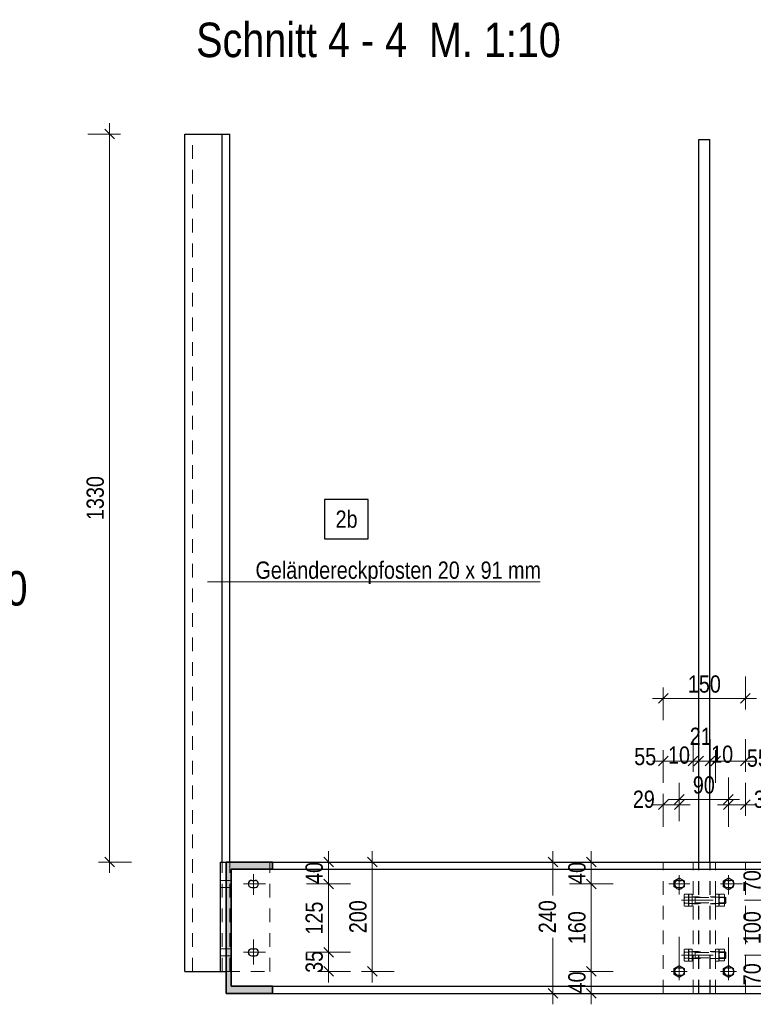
# Model space of a CAD drawing. Header units: millimetres. Extents: x 0 to 91, y -53.4 to 42.
# Tile 4 of 180: x 12.3 to 19, y -39.9 to -30.9. Entities that reach past the tile are written whole.
import ezdxf

# ---------------------------------------------------------------- set-up
doc = ezdxf.new("R2010")
doc.units = ezdxf.units.MM
doc.linetypes.add('DASHDOT', pattern=[1, 0.5, -0.25, 0, -0.25])
doc.linetypes.add('HIDDEN', pattern=[0.375, 0.25, -0.125])
doc.layers.add('Achsen', color=7, linetype='Continuous', lineweight=20)
doc.layers.add('Schraffuren', color=7, linetype='Continuous', lineweight=20)
doc.styles.add('Arial Narrow', font='ARIALN.TTF')
doc.dimstyles.new('Arch_Strakon_dimstyle', dxfattribs={"dimtxt": 1, "dimasz": 1, "dimexe": 1.25, "dimexo": 0.0625, "dimgap": 1, "dimtad": 0, "dimdec": 5, "dimzin": 12, "dimdsep": 46, "dimtxsty": 'Arial Narrow', "dimblk": 'Arrowhead_Tick', "dimsah": 1, "dimcen": 0, "dimse1": 1, "dimse2": 1, "dimclrd": 6, "dimclrt": 2, "dimazin": 0, "dimtfac": 1, "dimtdec": 4, "dimtmove": 0, "dimatfit": 3, "dimldrblk": 'NONE', "dimfxl": 1, "dimtvp": 1, "dimtolj": 1, "dimtzin": 0, "dimlwd": 13, "dimarcsym": 2})

# ---------------------------------------------------------------- blocks, each defined once
blk = doc.blocks.new('Arrowhead_Tick')
at = {"color": 0, "linetype": 'Continuous', "lineweight": -2}
for p, q in [((0, 20), (0, -10)), ((-1, 0), (0, 0)), ((10, 0), (0, 0))]:
    blk.add_line(p, q, dxfattribs=at)
at = {"color": 2, "linetype": 'Continuous', "lineweight": 35}
blk.add_line((4.42, 4.42), (-4.42, -4.42), dxfattribs=at)
blk = doc.blocks.new('*D190')
at = {"color": 6, "linetype": 'Continuous', "lineweight": 13}
blk.add_line((15.5009, -39.5534), (15.5009, -38.5734), dxfattribs=at)
at = {"layer": 'Defpoints', "color": 0}
for p in [(14.5897, -38.5634), (15.5009, -38.5634), (14.5647, -39.5634)]:
    blk.add_point(p, dxfattribs=at)
at = {"color": 6, "lineweight": 13, "xscale": 0.01, "yscale": 0.01, "zscale": 0.01}
for p, rotation in [((15.5009, -38.5634), 90), ((15.5009, -39.5634), 270)]:
    blk.add_blockref('Arrowhead_Tick', p, dxfattribs=dict(at, rotation=rotation))
at = {"color": 2, "lineweight": 18, "insert": (15.3705, -39.0634), "char_height": 0.1575, "attachment_point": 5, "rotation": 90, "style": 'Arial Narrow'}
blk.add_mtext('\\A1;200', dxfattribs=at)
blk = doc.blocks.new('_None')
blk = doc.blocks.new('*D191')
at = {"color": 6, "linetype": 'Continuous', "lineweight": 13}
for p, q in [((17.1509, -38.5734), (17.1509, -38.8698)), ((17.1509, -39.7534), (17.1509, -39.257))]:
    blk.add_line(p, q, dxfattribs=at)
at = {"layer": 'Defpoints', "color": 0}
for p in [(17.1509, -38.5634), (18.159, -38.5634), (18.159, -39.7634)]:
    blk.add_point(p, dxfattribs=at)
at = {"color": 6, "lineweight": 13, "xscale": 0.01, "yscale": 0.01, "zscale": 0.01}
for p, rotation in [((17.1509, -38.5634), 90), ((17.1509, -39.7634), 270)]:
    blk.add_blockref('Arrowhead_Tick', p, dxfattribs=dict(at, rotation=rotation))
at = {"color": 2, "lineweight": 18, "insert": (17.1009, -39.0634), "char_height": 0.1575, "attachment_point": 5, "rotation": 90, "style": 'Arial Narrow'}
blk.add_mtext('\\A1;240', dxfattribs=at)
blk = doc.blocks.new('*D192')
at = {"color": 6, "linetype": 'Continuous', "lineweight": 13}
blk.add_line((18.169, -37.6408), (18.4215, -37.6408), dxfattribs=at)
at = {"layer": 'Defpoints', "color": 0}
for p in [(18.4315, -37.6408), (18.159, -38.5634), (18.4315, -38.5634)]:
    blk.add_point(p, dxfattribs=at)
at = {"color": 6, "lineweight": 13, "xscale": 0.01, "yscale": 0.01, "zscale": 0.01}
blk.add_blockref('Arrowhead_Tick', (18.4315, -37.6408), dxfattribs=at)
at = {"color": 6, "lineweight": 13, "xscale": 0.01, "yscale": 0.01, "zscale": 0.01, "rotation": 180}
blk.add_blockref('Arrowhead_Tick', (18.159, -37.6408), dxfattribs=at)
at = {"color": 2, "lineweight": 18, "insert": (17.9936, -37.6006), "char_height": 0.1575, "attachment_point": 5, "style": 'Arial Narrow'}
blk.add_mtext('\\A1;55', dxfattribs=at)
blk = doc.blocks.new('*D193')
at = {"color": 6, "linetype": 'Continuous', "lineweight": 13}
for p, q in [((18.4215, -37.6408), (18.4115, -37.6408)), ((18.4315, -37.6408), (18.4815, -37.6408)), ((18.4915, -37.6408), (18.5015, -37.6408))]:
    blk.add_line(p, q, dxfattribs=at)
at = {"layer": 'Defpoints', "color": 0}
for p in [(18.4815, -37.6408), (18.4315, -38.5634), (18.4815, -38.5634)]:
    blk.add_point(p, dxfattribs=at)
at = {"color": 6, "lineweight": 13, "xscale": 0.01, "yscale": 0.01, "zscale": 0.01}
blk.add_blockref('Arrowhead_Tick', (18.4315, -37.6408), dxfattribs=at)
at = {"color": 6, "lineweight": 13, "xscale": 0.01, "yscale": 0.01, "zscale": 0.01, "rotation": 180}
blk.add_blockref('Arrowhead_Tick', (18.4815, -37.6408), dxfattribs=at)
at = {"color": 2, "lineweight": 18, "insert": (18.3021, -37.5877), "char_height": 0.1575, "attachment_point": 5, "style": 'Arial Narrow'}
blk.add_mtext('\\A1;10', dxfattribs=at)
blk = doc.blocks.new('*D194')
at = {"color": 6, "linetype": 'Continuous', "lineweight": 13}
for p, q in [((18.4715, -37.6408), (18.4615, -37.6408)), ((18.4815, -37.6408), (18.5865, -37.6408)), ((18.5965, -37.6408), (18.6065, -37.6408))]:
    blk.add_line(p, q, dxfattribs=at)
at = {"layer": 'Defpoints', "color": 0}
for p in [(18.5865, -37.6408), (18.4815, -38.5634), (18.5865, -38.5634)]:
    blk.add_point(p, dxfattribs=at)
at = {"color": 6, "lineweight": 13, "xscale": 0.01, "yscale": 0.01, "zscale": 0.01}
blk.add_blockref('Arrowhead_Tick', (18.4815, -37.6408), dxfattribs=at)
at = {"color": 6, "lineweight": 13, "xscale": 0.01, "yscale": 0.01, "zscale": 0.01, "rotation": 180}
blk.add_blockref('Arrowhead_Tick', (18.5865, -37.6408), dxfattribs=at)
at = {"color": 2, "lineweight": 18, "insert": (18.5009, -37.4148), "char_height": 0.1575, "attachment_point": 5, "style": 'Arial Narrow'}
blk.add_mtext('\\A1;21', dxfattribs=at)
blk = doc.blocks.new('*D195')
at = {"color": 6, "linetype": 'Continuous', "lineweight": 13}
for p, q in [((18.5765, -37.6408), (18.5665, -37.6408)), ((18.5865, -37.6408), (18.6365, -37.6408)), ((18.6465, -37.6408), (18.6565, -37.6408))]:
    blk.add_line(p, q, dxfattribs=at)
at = {"layer": 'Defpoints', "color": 0}
for p in [(18.6365, -37.6408), (18.5865, -38.5634), (18.6365, -38.5634)]:
    blk.add_point(p, dxfattribs=at)
at = {"color": 6, "lineweight": 13, "xscale": 0.01, "yscale": 0.01, "zscale": 0.01}
blk.add_blockref('Arrowhead_Tick', (18.5865, -37.6408), dxfattribs=at)
at = {"color": 6, "lineweight": 13, "xscale": 0.01, "yscale": 0.01, "zscale": 0.01, "rotation": 180}
blk.add_blockref('Arrowhead_Tick', (18.6365, -37.6408), dxfattribs=at)
at = {"color": 2, "lineweight": 18, "insert": (18.6964, -37.5796), "char_height": 0.1575, "attachment_point": 5, "style": 'Arial Narrow'}
blk.add_mtext('\\A1;10', dxfattribs=at)
blk = doc.blocks.new('*D196')
at = {"color": 6, "linetype": 'Continuous', "lineweight": 13}
blk.add_line((18.6465, -37.6408), (18.899, -37.6408), dxfattribs=at)
at = {"layer": 'Defpoints', "color": 0}
for p in [(18.909, -37.6408), (18.6365, -38.5634), (18.909, -38.5634)]:
    blk.add_point(p, dxfattribs=at)
at = {"color": 6, "lineweight": 13, "xscale": 0.01, "yscale": 0.01, "zscale": 0.01}
blk.add_blockref('Arrowhead_Tick', (18.909, -37.6408), dxfattribs=at)
at = {"color": 6, "lineweight": 13, "xscale": 0.01, "yscale": 0.01, "zscale": 0.01, "rotation": 180}
blk.add_blockref('Arrowhead_Tick', (18.6365, -37.6408), dxfattribs=at)
at = {"color": 2, "lineweight": 18, "insert": (19.0227, -37.6152), "char_height": 0.1575, "attachment_point": 5, "style": 'Arial Narrow'}
blk.add_mtext('\\A1;55', dxfattribs=at)
blk = doc.blocks.new('*D197')
at = {"color": 6, "linetype": 'Continuous', "lineweight": 13}
blk.add_line((18.169, -37.0687), (18.899, -37.0687), dxfattribs=at)
at = {"layer": 'Defpoints', "color": 0}
for p in [(18.909, -37.0687), (18.159, -38.5634), (18.909, -38.5634)]:
    blk.add_point(p, dxfattribs=at)
at = {"color": 6, "lineweight": 13, "xscale": 0.01, "yscale": 0.01, "zscale": 0.01}
blk.add_blockref('Arrowhead_Tick', (18.909, -37.0687), dxfattribs=at)
at = {"color": 6, "lineweight": 13, "xscale": 0.01, "yscale": 0.01, "zscale": 0.01, "rotation": 180}
blk.add_blockref('Arrowhead_Tick', (18.159, -37.0687), dxfattribs=at)
at = {"color": 2, "lineweight": 18, "insert": (18.534, -36.9383), "char_height": 0.1575, "attachment_point": 5, "style": 'Arial Narrow'}
blk.add_mtext('\\A1;150', dxfattribs=at)
blk = doc.blocks.new('*D198')
at = {"color": 6, "linetype": 'Continuous', "lineweight": 13}
blk.add_line((15.1009, -39.5534), (15.1009, -39.3984), dxfattribs=at)
at = {"layer": 'Defpoints', "color": 0}
for p in [(14.4297, -39.3884), (15.1009, -39.3884), (14.5647, -39.5634)]:
    blk.add_point(p, dxfattribs=at)
at = {"color": 6, "lineweight": 13, "xscale": 0.01, "yscale": 0.01, "zscale": 0.01}
for p, rotation in [((15.1009, -39.3884), 90), ((15.1009, -39.5634), 270)]:
    blk.add_blockref('Arrowhead_Tick', p, dxfattribs=dict(at, rotation=rotation))
at = {"color": 2, "lineweight": 18, "insert": (14.9705, -39.4759), "char_height": 0.1575, "attachment_point": 5, "rotation": 90, "style": 'Arial Narrow'}
blk.add_mtext('\\A1;35', dxfattribs=at)
blk = doc.blocks.new('*D199')
at = {"color": 6, "linetype": 'Continuous', "lineweight": 13}
blk.add_line((15.1009, -39.3784), (15.1009, -38.7734), dxfattribs=at)
at = {"layer": 'Defpoints', "color": 0}
for p in [(15.1009, -38.7634), (18.744, -38.7634), (14.4297, -39.3884)]:
    blk.add_point(p, dxfattribs=at)
at = {"color": 6, "lineweight": 13, "xscale": 0.01, "yscale": 0.01, "zscale": 0.01}
for p, rotation in [((15.1009, -38.7634), 90), ((15.1009, -39.3884), 270)]:
    blk.add_blockref('Arrowhead_Tick', p, dxfattribs=dict(at, rotation=rotation))
at = {"color": 2, "lineweight": 18, "insert": (14.9705, -39.0759), "char_height": 0.1575, "attachment_point": 5, "rotation": 90, "style": 'Arial Narrow'}
blk.add_mtext('\\A1;125', dxfattribs=at)
blk = doc.blocks.new('*D200')
at = {"color": 6, "linetype": 'Continuous', "lineweight": 13}
blk.add_line((15.1009, -38.7534), (15.1009, -38.5734), dxfattribs=at)
at = {"layer": 'Defpoints', "color": 0}
for p in [(14.5897, -38.5634), (15.1009, -38.5634), (18.744, -38.7634)]:
    blk.add_point(p, dxfattribs=at)
at = {"color": 6, "lineweight": 13, "xscale": 0.01, "yscale": 0.01, "zscale": 0.01}
for p, rotation in [((15.1009, -38.5634), 90), ((15.1009, -38.7634), 270)]:
    blk.add_blockref('Arrowhead_Tick', p, dxfattribs=dict(at, rotation=rotation))
at = {"color": 2, "lineweight": 18, "insert": (14.9705, -38.6634), "char_height": 0.1575, "attachment_point": 5, "rotation": 90, "style": 'Arial Narrow'}
blk.add_mtext('\\A1;40', dxfattribs=at)
blk = doc.blocks.new('*D216')
at = {"color": 6, "linetype": 'Continuous', "lineweight": 13}
blk.add_line((18.169, -38.0408), (18.294, -38.0408), dxfattribs=at)
at = {"layer": 'Defpoints', "color": 0}
for p in [(18.304, -38.0408), (18.304, -39.4981), (18.159, -39.7634)]:
    blk.add_point(p, dxfattribs=at)
at = {"color": 6, "lineweight": 13, "xscale": 0.01, "yscale": 0.01, "zscale": 0.01}
blk.add_blockref('Arrowhead_Tick', (18.304, -38.0408), dxfattribs=at)
at = {"color": 6, "lineweight": 13, "xscale": 0.01, "yscale": 0.01, "zscale": 0.01, "rotation": 180}
blk.add_blockref('Arrowhead_Tick', (18.159, -38.0408), dxfattribs=at)
at = {"color": 2, "lineweight": 18, "insert": (17.981, -37.9908), "char_height": 0.1575, "attachment_point": 5, "style": 'Arial Narrow'}
blk.add_mtext('\\A1;29', dxfattribs=at)
blk = doc.blocks.new('*D217')
at = {"color": 6, "linetype": 'Continuous', "lineweight": 13}
blk.add_line((18.314, -37.9908), (18.744, -37.9908), dxfattribs=at)
at = {"layer": 'Defpoints', "color": 0}
for p in [(18.754, -37.9908), (18.754, -38.6865), (18.304, -39.4981)]:
    blk.add_point(p, dxfattribs=at)
at = {"color": 6, "lineweight": 13, "xscale": 0.01, "yscale": 0.01, "zscale": 0.01}
blk.add_blockref('Arrowhead_Tick', (18.754, -37.9908), dxfattribs=at)
at = {"color": 6, "lineweight": 13, "xscale": 0.01, "yscale": 0.01, "zscale": 0.01, "rotation": 180.0000000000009}
blk.add_blockref('Arrowhead_Tick', (18.304, -37.9908), dxfattribs=at)
at = {"color": 2, "lineweight": 18, "insert": (18.529, -37.8604), "char_height": 0.1575, "attachment_point": 5, "style": 'Arial Narrow'}
blk.add_mtext('\\A1;90', dxfattribs=at)
blk = doc.blocks.new('*D218')
at = {"color": 6, "linetype": 'Continuous', "lineweight": 13}
blk.add_line((18.764, -38.0408), (18.899, -38.0408), dxfattribs=at)
at = {"layer": 'Defpoints', "color": 0}
for p in [(18.909, -38.0408), (18.909, -38.5634), (18.754, -38.6865)]:
    blk.add_point(p, dxfattribs=at)
at = {"color": 6, "lineweight": 13, "xscale": 0.01, "yscale": 0.01, "zscale": 0.01}
for p, rotation in [((18.909, -38.0408), 359.9999999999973), ((18.754, -38.0408), 179.9999999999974)]:
    blk.add_blockref('Arrowhead_Tick', p, dxfattribs=dict(at, rotation=rotation))
at = {"color": 2, "lineweight": 18, "insert": (19.087, -37.9908), "char_height": 0.1575, "attachment_point": 5, "style": 'Arial Narrow'}
blk.add_mtext('\\A1;31', dxfattribs=at)
blk = doc.blocks.new('*D229')
at = {"color": 6, "linetype": 'Continuous', "lineweight": 13}
blk.add_line((17.5009, -38.7534), (17.5009, -38.5734), dxfattribs=at)
at = {"layer": 'Defpoints', "color": 0}
for p in [(17.5009, -38.5634), (18.4815, -38.5634), (18.2315, -38.7634)]:
    blk.add_point(p, dxfattribs=at)
at = {"color": 6, "lineweight": 13, "xscale": 0.01, "yscale": 0.01, "zscale": 0.01}
for p, rotation in [((17.5009, -38.5634), 90), ((17.5009, -38.7634), 270)]:
    blk.add_blockref('Arrowhead_Tick', p, dxfattribs=dict(at, rotation=rotation))
at = {"color": 2, "lineweight": 18, "insert": (17.3705, -38.6634), "char_height": 0.1575, "attachment_point": 5, "rotation": 90, "style": 'Arial Narrow'}
blk.add_mtext('\\A1;40', dxfattribs=at)
blk = doc.blocks.new('*D230')
at = {"color": 6, "linetype": 'Continuous', "lineweight": 13}
blk.add_line((13.1009, -38.5534), (13.1009, -31.9234), dxfattribs=at)
at = {"layer": 'Defpoints', "color": 0}
for p in [(13.1009, -31.9134), (14.2001, -31.9134), (14.5897, -38.5634)]:
    blk.add_point(p, dxfattribs=at)
at = {"color": 6, "lineweight": 13, "xscale": 0.01, "yscale": 0.01, "zscale": 0.01}
for p, rotation in [((13.1009, -31.9134), 90), ((13.1009, -38.5634), 270)]:
    blk.add_blockref('Arrowhead_Tick', p, dxfattribs=dict(at, rotation=rotation))
at = {"color": 2, "lineweight": 18, "insert": (12.9705, -35.2384), "char_height": 0.1575, "attachment_point": 5, "rotation": 90, "style": 'Arial Narrow'}
blk.add_mtext('\\A1;1330', dxfattribs=at)
blk = doc.blocks.new('*D242')
at = {"color": 6, "linetype": 'Continuous', "lineweight": 13}
blk.add_line((17.5009, -39.7534), (17.5009, -39.5734), dxfattribs=at)
at = {"layer": 'Defpoints', "color": 0}
for p in [(17.5009, -39.5634), (18.304, -39.5634), (18.159, -39.7634)]:
    blk.add_point(p, dxfattribs=at)
at = {"color": 6, "lineweight": 13, "xscale": 0.01, "yscale": 0.01, "zscale": 0.01}
for p, rotation in [((17.5009, -39.5634), 90), ((17.5009, -39.7634), 270)]:
    blk.add_blockref('Arrowhead_Tick', p, dxfattribs=dict(at, rotation=rotation))
at = {"color": 2, "lineweight": 18, "insert": (17.3705, -39.6634), "char_height": 0.1575, "attachment_point": 5, "rotation": 90, "style": 'Arial Narrow'}
blk.add_mtext('\\A1;40', dxfattribs=at)
blk = doc.blocks.new('*D243')
at = {"color": 6, "linetype": 'Continuous', "lineweight": 13}
blk.add_line((17.5009, -39.5534), (17.5009, -38.7734), dxfattribs=at)
at = {"layer": 'Defpoints', "color": 0}
for p in [(17.5009, -38.7634), (18.2094, -38.7634), (18.304, -39.5634)]:
    blk.add_point(p, dxfattribs=at)
at = {"color": 6, "lineweight": 13, "xscale": 0.01, "yscale": 0.01, "zscale": 0.01}
for p, rotation in [((17.5009, -38.7634), 90), ((17.5009, -39.5634), 270)]:
    blk.add_blockref('Arrowhead_Tick', p, dxfattribs=dict(at, rotation=rotation))
at = {"color": 2, "lineweight": 18, "insert": (17.3705, -39.1634), "char_height": 0.1575, "attachment_point": 5, "rotation": 90, "style": 'Arial Narrow'}
blk.add_mtext('\\A1;160', dxfattribs=at)
blk = doc.blocks.new('*D244')
at = {"color": 6, "linetype": 'Continuous', "lineweight": 13}
blk.add_line((19.1009, -39.7534), (19.1009, -39.4234), dxfattribs=at)
at = {"layer": 'Defpoints', "color": 0}
for p in [(18.3239, -39.4134), (19.1009, -39.4134), (18.909, -39.7634)]:
    blk.add_point(p, dxfattribs=at)
at = {"color": 6, "lineweight": 13, "xscale": 0.01, "yscale": 0.01, "zscale": 0.01}
for p, rotation in [((19.1009, -39.4134), 90), ((19.1009, -39.7634), 270)]:
    blk.add_blockref('Arrowhead_Tick', p, dxfattribs=dict(at, rotation=rotation))
at = {"color": 2, "lineweight": 18, "insert": (18.9705, -39.5884), "char_height": 0.1575, "attachment_point": 5, "rotation": 90, "style": 'Arial Narrow'}
blk.add_mtext('\\A1;70', dxfattribs=at)
blk = doc.blocks.new('*D245')
at = {"color": 6, "linetype": 'Continuous', "lineweight": 13}
blk.add_line((19.1009, -39.4034), (19.1009, -38.9234), dxfattribs=at)
at = {"layer": 'Defpoints', "color": 0}
for p in [(18.3239, -38.9134), (19.1009, -38.9134), (18.3239, -39.4134)]:
    blk.add_point(p, dxfattribs=at)
at = {"color": 6, "lineweight": 13, "xscale": 0.01, "yscale": 0.01, "zscale": 0.01}
for p, rotation in [((19.1009, -38.9134), 90), ((19.1009, -39.4134), 270)]:
    blk.add_blockref('Arrowhead_Tick', p, dxfattribs=dict(at, rotation=rotation))
at = {"color": 2, "lineweight": 18, "insert": (18.9705, -39.1634), "char_height": 0.1575, "attachment_point": 5, "rotation": 90, "style": 'Arial Narrow'}
blk.add_mtext('\\A1;100', dxfattribs=at)
blk = doc.blocks.new('*D246')
at = {"color": 6, "linetype": 'Continuous', "lineweight": 13}
blk.add_line((19.1009, -38.9034), (19.1009, -38.5734), dxfattribs=at)
at = {"layer": 'Defpoints', "color": 0}
for p in [(18.4315, -38.5634), (19.1009, -38.5634), (18.3239, -38.9134)]:
    blk.add_point(p, dxfattribs=at)
at = {"color": 6, "lineweight": 13, "xscale": 0.01, "yscale": 0.01, "zscale": 0.01}
for p, rotation in [((19.1009, -38.5634), 90), ((19.1009, -38.9134), 270)]:
    blk.add_blockref('Arrowhead_Tick', p, dxfattribs=dict(at, rotation=rotation))
at = {"color": 2, "lineweight": 18, "insert": (18.9705, -38.7384), "char_height": 0.1575, "attachment_point": 5, "rotation": 90, "style": 'Arial Narrow'}
blk.add_mtext('\\A1;70', dxfattribs=at)

msp = doc.modelspace()

# ---------------------------------------------------------------- hatches: boundary and pattern name
at = {"layer": 'Schraffuren', "lineweight": 25, "true_color": 0x4682b4}
msp.add_hatch(color=145, dxfattribs=at).paths.add_polyline_path([(14.589696, -38.6284075), (14.589696, -38.5634075), (14.164696, -38.5634075), (14.164696, -39.7634075), (14.589696, -39.7634075), (14.589696, -39.6984075), (14.212196, -39.6984075), (14.212196, -38.6284075)])

# ---------------------------------------------------------------- linework, layer by layer
at = {"color": 6, "linetype": 'HIDDEN', "lineweight": 13, "ltscale": 0.5}
for p, q in [((13.858774, -39.5634075), (13.858774, -31.9134075)), ((14.1293407, -39.5634075), (14.1293407, -38.5634075)), ((14.2000513, -39.5634075), (14.2000513, -38.5634075)), ((14.564696, -39.5634075), (14.564696, -38.5634075)), ((18.1589825, -39.7634075), (18.1589825, -38.5634075)), ((18.4314825, -39.7634075), (18.4314825, -38.5634075)), ((18.4814825, -39.7634075), (18.4814825, -38.5634075)), ((18.4839825, -39.7634075), (18.4839825, -38.5634075)), ((18.5839825, -39.7634075), (18.5839825, -38.5634075)), ((18.5864825, -39.7634075), (18.5864825, -38.5634075)), ((18.6364825, -39.7634075), (18.6364825, -38.5634075)), ((18.9089825, -39.7634075), (18.9089825, -38.5634075)), ((14.114696, -38.7309075), (14.164696, -38.7309075)), ((14.164696, -38.7309075), (14.212196, -38.7309075)), ((14.114696, -38.7959075), (14.164696, -38.7959075)), ((14.164696, -38.7959075), (14.212196, -38.7959075)), ((18.3889403, -38.8585593), (18.3526391, -38.8585593)), ((18.3889403, -38.8585593), (18.3889403, -38.9682558)), ((18.3926369, -38.9682558), (18.3926369, -38.8582558)), ((18.3926369, -38.8582558), (18.4226369, -38.8582558)), ((18.4226369, -38.8582558), (18.4226369, -38.9682558)), ((18.6358081, -38.9682558), (18.6358081, -38.8582558)), ((18.6358081, -38.8582558), (18.6658081, -38.8582558)), ((18.6658081, -38.8582558), (18.6658081, -38.9682558)), ((18.6726152, -38.8585654), (18.7152655, -38.8585654)), ((18.3489403, -38.9545438), (18.3489403, -38.8722713)), ((18.3526152, -38.9408317), (18.3889403, -38.9408317)), ((18.3889403, -38.8859834), (18.3526391, -38.8859834)), ((18.3889403, -38.8784075), (18.3889403, -38.9484075)), ((18.7232553, -38.8834075), (18.3939403, -38.8834075)), ((18.7232553, -38.9434075), (18.3939403, -38.9434075)), ((18.4314825, -38.8808075), (18.4814825, -38.8808075)), ((18.4314825, -38.9460075), (18.4814825, -38.9460075)), ((18.4375703, -38.8834075), (18.4489403, -38.8890925)), ((18.4375703, -38.9434075), (18.4489403, -38.9377225)), ((18.4489403, -38.8834075), (18.4489403, -38.9434075)), ((18.4489403, -38.8890925), (18.7289403, -38.8890925)), ((18.4489403, -38.9377225), (18.7289403, -38.9377225)), ((18.5864825, -38.8808075), (18.6364825, -38.8808075)), ((18.5864825, -38.9460075), (18.6364825, -38.9460075)), ((18.6689403, -38.8722774), (18.6689403, -38.9134075)), ((18.6689403, -38.9134075), (18.6689403, -38.9532906)), ((18.7152519, -38.8862253), (18.6726287, -38.8862253)), ((18.7152014, -38.940786), (18.6726793, -38.940786)), ((18.7189403, -38.8722774), (18.7189403, -38.9134075)), ((18.7189403, -38.9134075), (18.7189403, -38.9532906)), ((18.7232553, -38.8834075), (18.7232553, -38.9434075)), ((18.7232553, -38.8834075), (18.7289403, -38.8890925)), ((18.7232553, -38.9434075), (18.7289403, -38.9377225)), ((18.7289403, -38.8890925), (18.7289403, -38.9377225)), ((18.3889403, -38.9682558), (18.3526152, -38.9682558)), ((18.4226369, -38.9682558), (18.3926369, -38.9682558)), ((18.6658081, -38.9682558), (18.6358081, -38.9682558)), ((18.6726152, -38.9670027), (18.7152655, -38.9670027)), ((14.114696, -39.3559075), (14.164696, -39.3559075)), ((14.164696, -39.3559075), (14.212196, -39.3559075)), ((18.3489403, -39.4545438), (18.3489403, -39.3722713)), ((18.3889403, -39.3585593), (18.3526391, -39.3585593)), ((18.3889403, -39.3859834), (18.3526391, -39.3859834)), ((18.3889403, -39.3585593), (18.3889403, -39.4682558)), ((18.3889403, -39.3784075), (18.3889403, -39.4484075)), ((18.3926369, -39.4682558), (18.3926369, -39.3582558)), ((18.3926369, -39.3582558), (18.4226369, -39.3582558)), ((18.7232553, -39.3834075), (18.3939403, -39.3834075)), ((18.4226369, -39.3582558), (18.4226369, -39.4682558)), ((18.4314825, -39.3808075), (18.4814825, -39.3808075)), ((18.4375703, -39.3834075), (18.4489403, -39.3890925)), ((18.4489403, -39.3834075), (18.4489403, -39.4434075)), ((18.4489403, -39.3890925), (18.7289403, -39.3890925)), ((18.5864825, -39.3808075), (18.6364825, -39.3808075)), ((18.6358081, -39.4682558), (18.6358081, -39.3582558)), ((18.6358081, -39.3582558), (18.6658081, -39.3582558)), ((18.6658081, -39.3582558), (18.6658081, -39.4682558)), ((18.6689403, -39.3722774), (18.6689403, -39.4134075)), ((18.6726152, -39.3585654), (18.7152655, -39.3585654)), ((18.7152519, -39.3862253), (18.6726287, -39.3862253)), ((18.7189403, -39.3722774), (18.7189403, -39.4134075)), ((18.7232553, -39.3834075), (18.7232553, -39.4434075)), ((18.7232553, -39.3834075), (18.7289403, -39.3890925)), ((18.7289403, -39.3890925), (18.7289403, -39.4377225)), ((14.114696, -39.4209075), (14.164696, -39.4209075)), ((14.164696, -39.4209075), (14.212196, -39.4209075)), ((18.3526152, -39.4408317), (18.3889403, -39.4408317)), ((18.3889403, -39.4682558), (18.3526152, -39.4682558)), ((18.4226369, -39.4682558), (18.3926369, -39.4682558)), ((18.7232553, -39.4434075), (18.3939403, -39.4434075)), ((18.4314825, -39.4460075), (18.4814825, -39.4460075)), ((18.4375703, -39.4434075), (18.4489403, -39.4377225)), ((18.4489403, -39.4377225), (18.7289403, -39.4377225)), ((18.5864825, -39.4460075), (18.6364825, -39.4460075)), ((18.6658081, -39.4682558), (18.6358081, -39.4682558)), ((18.6689403, -39.4134075), (18.6689403, -39.4532906)), ((18.6726152, -39.4670027), (18.7152655, -39.4670027)), ((18.7152014, -39.440786), (18.6726793, -39.440786)), ((18.7189403, -39.4134075), (18.7189403, -39.4532906)), ((18.7232553, -39.4434075), (18.7289403, -39.4377225)), ((14.164696, -39.5634075), (14.564696, -39.5634075))]:
    msp.add_line(p, q, dxfattribs=at)
at = {"color": 5, "linetype": 'Continuous', "lineweight": 18}
msp.add_line((17.0349564, -36.0037814), (13.9960303, -36.0037814), dxfattribs=at)
at = {"color": 2, "linetype": 'Continuous', "lineweight": 35}
for p, q in [((14.164696, -38.5634075), (14.589696, -38.5634075)), ((14.164696, -39.7634075), (14.164696, -38.5634075)), ((14.589696, -38.6284075), (14.589696, -38.5634075)), ((14.212196, -38.6284075), (14.589696, -38.6284075)), ((14.212196, -39.6984075), (14.212196, -38.6284075)), ((14.212196, -39.6984075), (14.589696, -39.6984075)), ((14.589696, -39.7634075), (14.589696, -39.6984075)), ((14.164696, -39.7634075), (14.589696, -39.7634075))]:
    msp.add_line(p, q, dxfattribs=at)
at = {"color": 6, "linetype": 'DASHDOT', "lineweight": 13, "ltscale": 0.5}
for p, q in [((14.3245213, -38.7629996), (14.5243127, -38.7629996)), ((18.2093523, -38.7634075), (18.3998115, -38.7634075)), ((18.3039825, -38.8602999), (18.3039825, -38.6840093)), ((18.6832856, -38.7634075), (18.8826033, -38.7634075)), ((18.7539825, -38.8602999), (18.7539825, -38.6865306)), ((18.3239403, -38.9134075), (18.3889403, -38.9134075)), ((18.3889403, -38.9134075), (18.6139403, -38.9134075)), ((18.3039825, -39.4981166), (18.3039825, -39.2367889)), ((18.7539825, -39.5025459), (18.7539825, -39.2367889)), ((14.3245213, -39.3879996), (14.5243127, -39.3879996)), ((18.3239403, -39.4134075), (18.3889403, -39.4134075)), ((18.3889403, -39.4134075), (18.6139403, -39.4134075))]:
    msp.add_line(p, q, dxfattribs=at)
at = {"color": 9, "linetype": 'DASHDOT', "lineweight": 0, "ltscale": 0.5}
for p, q in [((18.2314825, -38.7634075), (18.3764825, -38.7634075)), ((18.3039825, -38.6835593), (18.3039825, -38.8432558)), ((18.6814825, -38.7634075), (18.8264825, -38.7634075)), ((18.7539825, -38.6835593), (18.7539825, -38.8432558)), ((18.3039825, -39.4835593), (18.3039825, -39.6432558)), ((18.7539825, -39.4835593), (18.7539825, -39.6432558)), ((18.2314825, -39.5634075), (18.3764825, -39.5634075)), ((18.6814825, -39.5634075), (18.8264825, -39.5634075))]:
    msp.add_line(p, q, dxfattribs=at)
at = {"color": 16, "linetype": 'Continuous', "lineweight": 13}
for p, q in [((18.3039825, -38.7085593), (18.2564825, -38.7359834)), ((18.2564825, -38.7908317), (18.2564825, -38.7359834)), ((18.3039825, -38.7085593), (18.3514825, -38.7359834)), ((18.3514825, -38.7908317), (18.3514825, -38.7359834)), ((18.7539825, -38.7085593), (18.7064825, -38.7359834)), ((18.7064825, -38.7908317), (18.7064825, -38.7359834)), ((18.7539825, -38.7085593), (18.8014825, -38.7359834)), ((18.8014825, -38.7908317), (18.8014825, -38.7359834)), ((18.3039825, -38.8182558), (18.2564825, -38.7908317)), ((18.3039825, -38.8182558), (18.3514825, -38.7908317)), ((18.7539825, -38.8182558), (18.7064825, -38.7908317)), ((18.7539825, -38.8182558), (18.8014825, -38.7908317)), ((18.3039825, -39.5085593), (18.2564825, -39.5359834)), ((18.2564825, -39.5908317), (18.2564825, -39.5359834)), ((18.3039825, -39.5085593), (18.3514825, -39.5359834)), ((18.3514825, -39.5908317), (18.3514825, -39.5359834)), ((18.7539825, -39.5085593), (18.7064825, -39.5359834)), ((18.7064825, -39.5908317), (18.7064825, -39.5359834)), ((18.7539825, -39.5085593), (18.8014825, -39.5359834)), ((18.8014825, -39.5908317), (18.8014825, -39.5359834)), ((18.3039825, -39.6182558), (18.2564825, -39.5908317)), ((18.3039825, -39.6182558), (18.3514825, -39.5908317)), ((18.7539825, -39.6182558), (18.7064825, -39.5908317)), ((18.7539825, -39.6182558), (18.8014825, -39.5908317))]:
    msp.add_line(p, q, dxfattribs=at)
for centre in [(18.3039825, -38.7634075), (18.7539825, -38.7634075), (18.3039825, -39.5634075), (18.7539825, -39.5634075)]:
    msp.add_circle(centre, 0.0475, dxfattribs=at)
at = {"color": 6, "linetype": 'HIDDEN', "lineweight": 13, "ltscale": 0.5}
for centre, radius, start, end in [((18.3763645, -38.8722713), 0.0274028, 149.9742648, 210.0257352), ((18.696749, -38.8722774), 0.0278627, 150.01350169, 210.03930483), ((18.6911317, -38.8722774), 0.0278627, 329.96069517, 29.98651631), ((18.3763645, -38.9545438), 0.0274235, 149.99926816, 210.00072778), ((18.4548991, -38.9134075), 0.1058734, 164.98763156, 195.00901447), ((18.3939403, -38.8784075), 0.005, 180, 270), ((18.3939403, -38.9484075), 0.005, 90, 180.00001927), ((18.7786369, -38.9134075), 0.1094377, 165.61828522, 194.48783154), ((18.6963645, -38.9542791), 0.0269429, 149.94689733, 208.17992649), ((18.6915162, -38.9542791), 0.0269429, 331.82007351, 30.05310267), ((18.6092438, -38.9134075), 0.1094377, 345.51216846, 14.38171478), ((18.3763645, -39.3722713), 0.0274028, 149.9742648, 210.0257352), ((18.4548991, -39.4134075), 0.1058734, 164.98763156, 195.00901447), ((18.3939403, -39.3784075), 0.005, 180, 270), ((18.696749, -39.3722774), 0.0278627, 150.01350169, 210.03930483), ((18.7786369, -39.4134075), 0.1094377, 165.61828522, 194.48783154), ((18.6092438, -39.4134075), 0.1094377, 345.51216846, 14.38171478), ((18.6911317, -39.3722774), 0.0278627, 329.96069517, 29.98651631), ((18.3763645, -39.4545438), 0.0274235, 149.99926816, 210.00072778), ((18.3939403, -39.4484075), 0.005, 90, 180.00001927), ((18.6963645, -39.4542791), 0.0269429, 149.94689733, 208.17992649), ((18.6915162, -39.4542791), 0.0269429, 331.82007351, 30.05310267)]:
    msp.add_arc(centre, radius, start, end, dxfattribs=at)
at = {"layer": 'Achsen', "color": 3, "linetype": 'Continuous', "lineweight": 25}
for p, q in [((13.7880633, -31.9134075), (14.1293407, -31.9134075)), ((13.7880633, -39.5634075), (13.7880633, -31.9134075)), ((14.1293407, -31.9134075), (14.2000513, -31.9134075)), ((14.1293407, -38.5634075), (14.1293407, -31.9134075)), ((14.2000513, -38.5634075), (14.2000513, -31.9134075)), ((18.4839825, -31.9634075), (18.5839825, -31.9634075)), ((18.4839825, -38.5634075), (18.4839825, -31.9634075)), ((18.5839825, -38.5634075), (18.5839825, -31.9634075)), ((15.463564, -35.2517733), (15.065114, -35.2517733)), ((15.065114, -35.2517733), (15.065114, -35.6092733)), ((15.463564, -35.6092733), (15.463564, -35.2517733)), ((15.065114, -35.6092733), (15.463564, -35.6092733)), ((14.114696, -38.5634075), (14.164696, -38.5634075)), ((14.114696, -39.5634075), (14.114696, -38.5634075)), ((14.589696, -38.5634075), (24.1997467, -38.5634075)), ((14.589696, -38.6284075), (24.1997467, -38.6284075)), ((14.399696, -38.7309075), (14.429696, -38.7309075)), ((18.2939825, -38.7309075), (18.3239825, -38.7309075)), ((18.7439825, -38.7309075), (18.7739825, -38.7309075)), ((14.399696, -38.7959075), (14.429696, -38.7959075)), ((18.2939825, -38.7959075), (18.3239825, -38.7959075)), ((18.7439825, -38.7959075), (18.7739825, -38.7959075)), ((14.399696, -39.3559075), (14.429696, -39.3559075)), ((14.399696, -39.4209075), (14.429696, -39.4209075)), ((13.7880633, -39.5634075), (14.114696, -39.5634075)), ((14.114696, -39.5634075), (14.164696, -39.5634075)), ((18.2939825, -39.5309075), (18.3239825, -39.5309075)), ((18.7439825, -39.5309075), (18.7739825, -39.5309075)), ((18.2939825, -39.5959075), (18.3239825, -39.5959075)), ((18.7439825, -39.5959075), (18.7739825, -39.5959075)), ((14.589696, -39.6984075), (24.1997467, -39.6984075)), ((14.589696, -39.7634075), (24.1997467, -39.7634075))]:
    msp.add_line(p, q, dxfattribs=at)
for centre, start, end in [((14.399696, -38.7634075), 90, 270), ((14.429696, -38.7634075), 270, 90), ((18.2939825, -38.7634075), 90, 270), ((18.3239825, -38.7634075), 270, 90), ((18.7439825, -38.7634075), 90, 270), ((18.7739825, -38.7634075), 270, 90), ((14.399696, -39.3884075), 90, 270), ((14.429696, -39.3884075), 270, 90), ((18.2939825, -39.5634075), 90, 270), ((18.3239825, -39.5634075), 270, 90), ((18.7439825, -39.5634075), 90, 270), ((18.7739825, -39.5634075), 270, 90)]:
    msp.add_arc(centre, 0.0325, start, end, dxfattribs=at)
at = {"layer": 'Schraffuren', "color": 6, "linetype": 'DASHDOT', "lineweight": 13, "ltscale": 0.5}
for p, q in [((14.414696, -38.8628962), (14.414696, -38.6755409)), ((14.414696, -39.4999039), (14.414696, -39.2721953))]:
    msp.add_line(p, q, dxfattribs=at)

# ---------------------------------------------------------------- texts
at = {"color": 1, "lineweight": 70, "style": 'Arial Narrow'}
for s, p in [('Schnitt 4 - 4  M. 1:10', (13.8921804, -31.2099207)), ('Schnitt 5 - 5   M. 1:10', (8.9214169, -36.2204554))]:
    msp.add_text(s, height=0.315, dxfattribs=at).set_placement(p)
at = {"color": 2, "lineweight": 35, "style": 'Arial Narrow'}
msp.add_text('Geländereckpfosten 20 x 91 mm', height=0.1575, dxfattribs=at).set_placement((14.4336979, -35.9755448))
at = {"layer": 'Achsen', "color": 2, "lineweight": 35, "style": 'Arial Narrow'}
msp.add_text('2b', height=0.1575, dxfattribs=at).set_placement((15.165114, -35.5092733))

# ---------------------------------------------------------------- dimensions: what is measured, and where the dimension line sits
at = {"lineweight": 18}
for base, p1, p2, angle, text, override, picture, middle in [((13.1009123, -31.9134075), (14.589696, -38.5634075), (14.2000513, -31.9134075), 90, '1330', {"dimscale": 0.01, "dimtxt": 15.75, "dimasz": 1, "dimgap": 5, "dimtad": 1, "dimjust": 0, "dimtih": 0, "dimtoh": 0, "dimdec": 3, "dimdsep": 46, "dimtxsty": 'Arial Narrow', "dimclrd": 6, "dimclrt": 2, "dimtix": 1, "dimtofl": 255, "dimtmove": 0, "dimatfit": 2, "dimfxl": 0, "dimfxlon": 0, "dimtvp": 31.746032, "dimlwd": 13}, '*D230', (13.1009123, -35.2384075)), ((18.7539825, -37.9907713), (18.3039825, -39.4981166), (18.7539825, -38.6865306), 0, '90', {"dimscale": 0.01, "dimtxt": 15.75, "dimasz": 1, "dimgap": 5, "dimtad": 1, "dimjust": 0, "dimtih": 0, "dimtoh": 0, "dimdec": 3, "dimdsep": 46, "dimtxsty": 'Arial Narrow', "dimclrd": 6, "dimclrt": 2, "dimtix": 1, "dimtofl": 255, "dimtmove": 0, "dimatfit": 2, "dimfxl": 0, "dimfxlon": 0, "dimtvp": 31.746032, "dimlwd": 13}, '*D217', (18.5289825, -37.9907713)), ((15.5009123, -38.5634075), (14.564696, -39.5634075), (14.589696, -38.5634075), 90, '200', {"dimscale": 0.01, "dimtxt": 15.75, "dimasz": 1, "dimgap": 5, "dimtad": 1, "dimjust": 0, "dimtih": 0, "dimtoh": 0, "dimdec": 3, "dimdsep": 46, "dimtxsty": 'Arial Narrow', "dimclrd": 6, "dimclrt": 2, "dimtix": 1, "dimtofl": 255, "dimtmove": 0, "dimatfit": 2, "dimfxl": 0, "dimfxlon": 0, "dimtvp": 31.746032, "dimlwd": 13}, '*D190', (15.5009123, -39.0634075)), ((15.1009123, -38.5634075), (18.7439825, -38.7634075), (14.589696, -38.5634075), 90, '40', {"dimscale": 0.01, "dimtxt": 15.75, "dimasz": 1, "dimgap": 5, "dimtad": 1, "dimjust": 0, "dimtih": 0, "dimtoh": 0, "dimdec": 3, "dimdsep": 46, "dimtxsty": 'Arial Narrow', "dimclrd": 6, "dimclrt": 2, "dimtix": 1, "dimtofl": 255, "dimtmove": 0, "dimatfit": 2, "dimfxl": 0, "dimfxlon": 0, "dimtvp": 31.746032, "dimlwd": 13}, '*D200', (15.1009123, -38.6634075)), ((17.1509123, -38.5634075), (18.1589825, -39.7634075), (18.1589825, -38.5634075), 90, '240', {"dimscale": 0.01, "dimtxt": 15.75, "dimasz": 1, "dimgap": 5, "dimtad": 0, "dimjust": 0, "dimtih": 0, "dimtoh": 0, "dimdec": 3, "dimdsep": 46, "dimtxsty": 'Arial Narrow', "dimclrd": 6, "dimclrt": 2, "dimtix": 0, "dimtofl": 255, "dimtmove": 2, "dimatfit": 2, "dimfxl": 0, "dimfxlon": 0, "dimtvp": 31.746032, "dimlwd": 13}, '*D191', (17.1009123, -39.0634075)), ((17.5009123, -38.5634075), (18.2314825, -38.7634075), (18.4814825, -38.5634075), 90, '40', {"dimscale": 0.01, "dimtxt": 15.75, "dimasz": 1, "dimgap": 5, "dimtad": 1, "dimjust": 0, "dimtih": 0, "dimtoh": 0, "dimdec": 3, "dimdsep": 46, "dimtxsty": 'Arial Narrow', "dimclrd": 6, "dimclrt": 2, "dimtix": 1, "dimtofl": 255, "dimtmove": 0, "dimatfit": 2, "dimfxl": 0, "dimfxlon": 0, "dimtvp": 31.746032, "dimlwd": 13}, '*D229', (17.5009123, -38.6634075)), ((19.1009123, -38.5634075), (18.3239403, -38.9134075), (18.4314825, -38.5634075), 90, '70', {"dimscale": 0.01, "dimtxt": 15.75, "dimasz": 1, "dimgap": 5, "dimtad": 1, "dimjust": 0, "dimtih": 0, "dimtoh": 0, "dimdec": 3, "dimdsep": 46, "dimtxsty": 'Arial Narrow', "dimclrd": 6, "dimclrt": 2, "dimtix": 1, "dimtofl": 255, "dimtmove": 0, "dimatfit": 2, "dimfxl": 0, "dimfxlon": 0, "dimtvp": 31.746032, "dimlwd": 13}, '*D246', (19.1009123, -38.7384075)), ((15.1009123, -38.7634075), (14.429696, -39.3884075), (18.7439825, -38.7634075), 90, '125', {"dimscale": 0.01, "dimtxt": 15.75, "dimasz": 1, "dimgap": 5, "dimtad": 1, "dimjust": 0, "dimtih": 0, "dimtoh": 0, "dimdec": 3, "dimdsep": 46, "dimtxsty": 'Arial Narrow', "dimclrd": 6, "dimclrt": 2, "dimtix": 1, "dimtofl": 255, "dimtmove": 0, "dimatfit": 2, "dimfxl": 0, "dimfxlon": 0, "dimtvp": 31.746032, "dimlwd": 13}, '*D199', (15.1009123, -39.0759075)), ((17.5009123, -38.7634075), (18.3039825, -39.5634075), (18.2093523, -38.7634075), 90, '160', {"dimscale": 0.01, "dimtxt": 15.75, "dimasz": 1, "dimgap": 5, "dimtad": 1, "dimjust": 0, "dimtih": 0, "dimtoh": 0, "dimdec": 3, "dimdsep": 46, "dimtxsty": 'Arial Narrow', "dimclrd": 6, "dimclrt": 2, "dimtix": 1, "dimtofl": 255, "dimtmove": 0, "dimatfit": 2, "dimfxl": 0, "dimfxlon": 0, "dimtvp": 31.746032, "dimlwd": 13}, '*D243', (17.5009123, -39.1634075)), ((19.1009123, -38.9134075), (18.3239403, -39.4134075), (18.3239403, -38.9134075), 90, '100', {"dimscale": 0.01, "dimtxt": 15.75, "dimasz": 1, "dimgap": 5, "dimtad": 1, "dimjust": 0, "dimtih": 0, "dimtoh": 0, "dimdec": 3, "dimdsep": 46, "dimtxsty": 'Arial Narrow', "dimclrd": 6, "dimclrt": 2, "dimtix": 1, "dimtofl": 255, "dimtmove": 0, "dimatfit": 2, "dimfxl": 0, "dimfxlon": 0, "dimtvp": 31.746032, "dimlwd": 13}, '*D245', (19.1009123, -39.1634075)), ((15.1009123, -39.3884075), (14.564696, -39.5634075), (14.429696, -39.3884075), 90, '35', {"dimscale": 0.01, "dimtxt": 15.75, "dimasz": 1, "dimgap": 5, "dimtad": 1, "dimjust": 0, "dimtih": 0, "dimtoh": 0, "dimdec": 3, "dimdsep": 46, "dimtxsty": 'Arial Narrow', "dimclrd": 6, "dimclrt": 2, "dimtix": 1, "dimtofl": 255, "dimtmove": 0, "dimatfit": 2, "dimfxl": 0, "dimfxlon": 0, "dimtvp": 31.746032, "dimlwd": 13}, '*D198', (15.1009123, -39.4759075)), ((19.1009123, -39.4134075), (18.9089825, -39.7634075), (18.3239403, -39.4134075), 90, '70', {"dimscale": 0.01, "dimtxt": 15.75, "dimasz": 1, "dimgap": 5, "dimtad": 1, "dimjust": 0, "dimtih": 0, "dimtoh": 0, "dimdec": 3, "dimdsep": 46, "dimtxsty": 'Arial Narrow', "dimclrd": 6, "dimclrt": 2, "dimtix": 1, "dimtofl": 255, "dimtmove": 0, "dimatfit": 2, "dimfxl": 0, "dimfxlon": 0, "dimtvp": 31.746032, "dimlwd": 13}, '*D244', (19.1009123, -39.5884075)), ((17.5009123, -39.5634075), (18.1589825, -39.7634075), (18.3039825, -39.5634075), 90, '40', {"dimscale": 0.01, "dimtxt": 15.75, "dimasz": 1, "dimgap": 5, "dimtad": 1, "dimjust": 0, "dimtih": 0, "dimtoh": 0, "dimdec": 3, "dimdsep": 46, "dimtxsty": 'Arial Narrow', "dimclrd": 6, "dimclrt": 2, "dimtix": 1, "dimtofl": 255, "dimtmove": 0, "dimatfit": 2, "dimfxl": 0, "dimfxlon": 0, "dimtvp": 31.746032, "dimlwd": 13}, '*D242', (17.5009123, -39.6634075))]:
    dim = msp.add_linear_dim(base=base, p1=p1, p2=p2, angle=angle, text=text, dimstyle='Arch_Strakon_dimstyle', override=override, dxfattribs=at)
    dim.commit()
    dim.dimension.update_dxf_attribs({"geometry": picture, "text_midpoint": middle, "dimtype": 160})
for base, p1, p2, text, override, picture, middle in [((18.9089825, -37.0686887), (18.1589825, -38.5634075), (18.9089825, -38.5634075), '150', {"dimscale": 0.01, "dimtxt": 15.75, "dimasz": 1, "dimgap": 5, "dimtad": 1, "dimjust": 0, "dimtih": 0, "dimtoh": 0, "dimdec": 3, "dimdsep": 46, "dimtxsty": 'Arial Narrow', "dimclrd": 6, "dimclrt": 2, "dimtix": 1, "dimtofl": 255, "dimtmove": 0, "dimatfit": 2, "dimfxl": 0, "dimfxlon": 0, "dimtvp": 31.746032, "dimlwd": 13}, '*D197', (18.5339825, -37.0686887)), ((18.5864825, -37.6407713), (18.4814825, -38.5634075), (18.5864825, -38.5634075), '21', {"dimscale": 0.01, "dimtxt": 15.75, "dimasz": 1, "dimgap": 5, "dimtad": 0, "dimjust": 0, "dimtih": 0, "dimtoh": 0, "dimdec": 3, "dimdsep": 46, "dimtxsty": 'Arial Narrow', "dimclrd": 6, "dimclrt": 2, "dimtix": 0, "dimtofl": 255, "dimtmove": 2, "dimatfit": 2, "dimfxl": 0, "dimfxlon": 0, "dimtvp": 31.746032, "dimlwd": 13}, '*D194', (18.5008621, -37.4148167)), ((18.4314825, -37.6407713), (18.1589825, -38.5634075), (18.4314825, -38.5634075), '55', {"dimscale": 0.01, "dimtxt": 15.75, "dimasz": 1, "dimgap": 5, "dimtad": 0, "dimjust": 0, "dimtih": 0, "dimtoh": 0, "dimdec": 3, "dimdsep": 46, "dimtxsty": 'Arial Narrow', "dimclrd": 6, "dimclrt": 2, "dimtix": 0, "dimtofl": 255, "dimtmove": 2, "dimatfit": 2, "dimfxl": 0, "dimfxlon": 0, "dimtvp": 31.746032, "dimlwd": 13}, '*D192', (17.9935515, -37.6006152)), ((18.4814825, -37.6407713), (18.4314825, -38.5634075), (18.4814825, -38.5634075), '10', {"dimscale": 0.01, "dimtxt": 15.75, "dimasz": 1, "dimgap": 5, "dimtad": 0, "dimjust": 0, "dimtih": 0, "dimtoh": 0, "dimdec": 3, "dimdsep": 46, "dimtxsty": 'Arial Narrow', "dimclrd": 6, "dimclrt": 2, "dimtix": 0, "dimtofl": 255, "dimtmove": 2, "dimatfit": 2, "dimfxl": 0, "dimfxlon": 0, "dimtvp": 31.746032, "dimlwd": 13}, '*D193', (18.3021385, -37.58769)), ((18.6364825, -37.6407713), (18.5864825, -38.5634075), (18.6364825, -38.5634075), '10', {"dimscale": 0.01, "dimtxt": 15.75, "dimasz": 1, "dimgap": 5, "dimtad": 0, "dimjust": 0, "dimtih": 0, "dimtoh": 0, "dimdec": 3, "dimdsep": 46, "dimtxsty": 'Arial Narrow', "dimclrd": 6, "dimclrt": 2, "dimtix": 0, "dimtofl": 255, "dimtmove": 2, "dimatfit": 2, "dimfxl": 0, "dimfxlon": 0, "dimtvp": 31.746032, "dimlwd": 13}, '*D195', (18.6963543, -37.5796119)), ((18.9089825, -37.6407713), (18.6364825, -38.5634075), (18.9089825, -38.5634075), '55', {"dimscale": 0.01, "dimtxt": 15.75, "dimasz": 1, "dimgap": 5, "dimtad": 0, "dimjust": 0, "dimtih": 0, "dimtoh": 0, "dimdec": 3, "dimdsep": 46, "dimtxsty": 'Arial Narrow', "dimclrd": 6, "dimclrt": 2, "dimtix": 0, "dimtofl": 255, "dimtmove": 2, "dimatfit": 2, "dimfxl": 0, "dimfxlon": 0, "dimtvp": 31.746032, "dimlwd": 13}, '*D196', (19.0227133, -37.6151559)), ((18.3039825, -38.0407713), (18.1589825, -39.7634075), (18.3039825, -39.4981166), '29', {"dimscale": 0.01, "dimtxt": 15.75, "dimasz": 1, "dimgap": 5, "dimtad": 1, "dimjust": 0, "dimtih": 0, "dimtoh": 0, "dimdec": 3, "dimdsep": 46, "dimtxsty": 'Arial Narrow', "dimclrd": 6, "dimclrt": 2, "dimtix": 0, "dimtofl": 255, "dimtmove": 2, "dimatfit": 2, "dimfxl": 0, "dimfxlon": 0, "dimtvp": 31.746032, "dimlwd": 13}, '*D216', (17.9810075, -37.9907713)), ((18.9089825, -38.0407713), (18.7539825, -38.6865306), (18.9089825, -38.5634075), '31', {"dimscale": 0.01, "dimtxt": 15.75, "dimasz": 1, "dimgap": 5, "dimtad": 1, "dimjust": 4, "dimtih": 0, "dimtoh": 0, "dimdec": 3, "dimdsep": 46, "dimtxsty": 'Arial Narrow', "dimclrd": 6, "dimclrt": 2, "dimtix": 0, "dimtofl": 255, "dimtmove": 2, "dimatfit": 2, "dimfxl": 0, "dimfxlon": 0, "dimtvp": 31.746032, "dimlwd": 13}, '*D218', (19.0869575, -37.9907713))]:
    dim = msp.add_linear_dim(base=base, p1=p1, p2=p2, text=text, dimstyle='Arch_Strakon_dimstyle', override=override, dxfattribs=at)
    dim.commit()
    dim.dimension.update_dxf_attribs({"geometry": picture, "text_midpoint": middle, "dimtype": 160})

doc.saveas('drawing.dxf')
